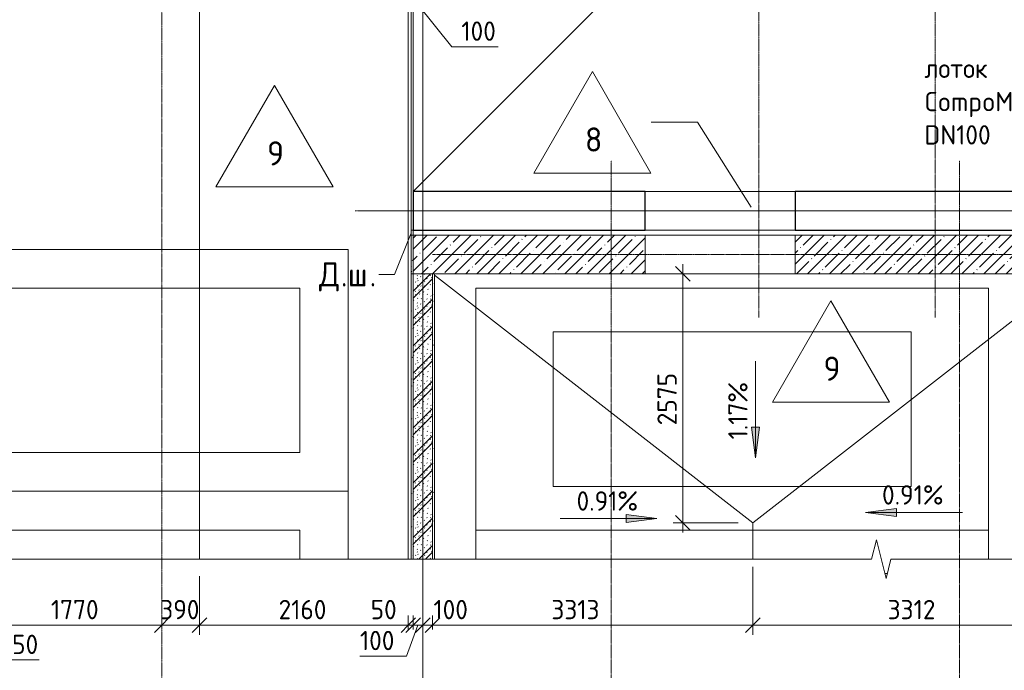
# Model space of a CAD drawing. Header units: millimetres. Extents: x 82112 to 162374, y -10965 to 131389.
# Tile 33 of 82: x 106801 to 116985, y 55649 to 62377. Entities that reach past the tile are written whole.
import ezdxf

# ---------------------------------------------------------------- set-up
doc = ezdxf.new("R2010")
doc.units = ezdxf.units.MM
doc.linetypes.add('4_ Штрихпунктир_ 10 х 2 мм', pattern=[14, 10, -2, 0, -2])
for name, color, linetype, lineweight in [('A-ANNO-DIMS', 7, 'Continuous', 5), ('A-ANNO-DIMS-100', 7, 'Continuous', 5), ('A-DETL-GENF', 7, 'Continuous', 13), ('A-FLOR', 7, 'Continuous', 13), ('A-FLOR-IDEN', 7, 'Continuous', 5), ('A-GENM', 7, 'Continuous', 13), ('A-WALL', 7, 'Continuous', 13), ('A-WALL-PATT', 7, 'Continuous', 13), ('C-PRKG', 7, 'Continuous', 13), ('G-ANNO-DIMS', 7, 'Continuous', 5), ('G-ANNO-TEXT', 7, 'Continuous', 5), ('I-WALL', 7, 'Continuous', 13), ('S-COLS', 7, 'Continuous', 25), ('S-GRID', 7, 'Continuous', 5)]:
    doc.layers.add(name, color=color, linetype=linetype, lineweight=lineweight)
doc.styles.add('GOST Common_2', font='GOST_Common.ttf', dxfattribs={"height": 200})
doc.styles.add('GOST Common_3', font='GOST_Common.ttf', dxfattribs={"height": 250})
doc.dimstyles.new('2_мм', dxfattribs={"dimscale": 304.8, "dimtxt": 201.142999, "dimasz": 0.492126, "dimexe": 0.328084, "dimexo": 0.492126, "dimgap": 0, "dimtad": 1, "dimdec": 0, "dimdsep": 46, "dimtxsty": 'GOST Common_2', "dimblk1": 'OBLIQUE', "dimblk2": 'OBLIQUE', "dimsah": 1, "dimcen": 0.09, "dimdle": 0.328084, "dimadec": 5, "dimazin": 2, "dimtfac": 1, "dimtdec": 4, "dimtix": 1, "dimtmove": 1, "dimatfit": 3, "dimfxl": 1, "dimtvp": 1, "dimtolj": 1, "dimtzin": 0, "dimarcsym": 2})
doc.dimstyles.new('2_мм_1', dxfattribs={"dimscale": 304.8, "dimtxt": 201.142999, "dimasz": 0.492126, "dimexe": 0.328084, "dimexo": 0.492126, "dimgap": 0, "dimtad": 1, "dimdec": 0, "dimdsep": 46, "dimtxsty": 'GOST Common_2', "dimblk1": 'OBLIQUE', "dimblk2": 'OBLIQUE', "dimsah": 1, "dimcen": 0.09, "dimdle": 0.328084, "dimadec": 5, "dimazin": 2, "dimtfac": 1, "dimtdec": 4, "dimtix": 1, "dimtmove": 0, "dimatfit": 3, "dimfxl": 1, "dimtvp": 1, "dimtolj": 1, "dimtzin": 0, "dimarcsym": 2})
pattern_1 = [(0, (0, 0), (203.2, 50.8), [3.353, -149.047, 3.353, -149.047, -812.8]), (0, (0, 0), (203.2, 50.8), [-304.8, 3.353, -301.447, 3.353, -149.047, -355.6]), (0, (0, 0), (203.2, 50.8), [-762, 3.353, -98.247, 3.353, -250.647]), (120, (76.2, 25.4), (-145.59409, 150.576362), [3.353, -149.047, 3.353, -149.047, -812.8]), (120, (76.2, 25.4), (-145.59409, 150.576362), [-304.8, 3.353, -301.447, 3.353, -149.047, -355.6]), (120, (76.2, 25.4), (-145.59409, 150.576362), [-762, 3.353, -98.247, 3.353, -250.647]), (240, (101.6, 127), (-57.60591, -201.376362), [3.353, -149.047, 3.353, -149.047, -812.8]), (240, (101.6, 127), (-57.60591, -201.376362), [-304.8, 3.353, -301.447, 3.353, -149.047, -355.6]), (240, (101.6, 127), (-57.60591, -201.376362), [-762, 3.353, -98.247, 3.353, -250.647])]
pattern_2 = [(45, (0, 0), (-114.04925, 114.04925), []), (45, (114.05, 0), (-114.04925, 114.04925), [201.612, -40.322, 3.353, -36.97])]

# ---------------------------------------------------------------- blocks, each defined once
blk = doc.blocks.new('Наметкина 10_РД_АР_П_Отделка_R21_rvt-1--01_Подвал_МП_часть В')
at = {"layer": 'A-WALL-PATT', "lineweight": 5}
h = blk.add_hatch(dxfattribs=at)
h.set_pattern_fill('FP_11', color=256, style=0, pattern_type=2)
h.set_pattern_definition(pattern_1)
h.paths.add_polyline_path([(110870, 59750), (110870, 60150), (110850, 60150), (110850, 59750)])
h = blk.add_hatch(dxfattribs=at)
h.set_pattern_fill('FP_11', color=256, style=0, pattern_type=2)
h.set_pattern_definition(pattern_1)
h.paths.add_polyline_path([(110870, 56800), (110870, 59750), (110850, 59750), (110850, 56800)])
h = blk.add_hatch(dxfattribs=at)
h.set_pattern_fill('FP_11', color=256, style=0, pattern_type=2)
h.set_pattern_definition(pattern_1)
h.paths.add_polyline_path([(111090, 56800), (111090, 59750), (111070, 59750), (111070, 56800)])
at = {"layer": 'A-WALL'}
for p, q in [((110870, 60150), (110850, 60150)), ((110850, 60150), (110850, 59750)), ((110870, 59750), (110870, 60150)), ((110870, 59750), (110850, 59750)), ((110850, 59750), (110850, 56800)), ((110850, 59750), (110870, 59750)), ((110870, 56800), (110870, 59750)), ((111090, 59750), (111070, 59750)), ((111070, 59750), (111070, 56800)), ((111090, 56800), (111090, 59750))]:
    blk.add_line(p, q, dxfattribs=at)
blk = doc.blocks.new('АР_Машиноместо - 4900x2400_М__5300х2500_-V15--01_Подвал_МП_часть В')
at = {"layer": 'C-PRKG'}
for p, q in [((2500, 5300), (2200, 5300)), ((2500, 0), (2500, 5300)), ((2050, 1045), (2050, 1070)), ((2500, 0), (2200, 0))]:
    blk.add_line(p, q, dxfattribs=at)
blk = doc.blocks.new('АР_Машиноместо - 4900x2400_М__5300х2500_-3113489--01_Подвал_МП_часть В')
at = {"layer": 'C-PRKG'}
for p, q in [((2500, 5300), (0, 5300)), ((0, 0), (0, 5300)), ((2500, 0), (2500, 5300)), ((450, 4500), (2050, 4500)), ((450, 800), (450, 4500)), ((2050, 800), (2050, 4500)), ((450, 800), (2050, 800)), ((2500, 0), (0, 0))]:
    blk.add_line(p, q, dxfattribs=at)
blk = doc.blocks.new('АР_Машиноместо - 5300x2500_С-V2--01_Подвал_МП_часть В')
at = {"layer": 'C-PRKG'}
for p, q in [((2500, 0), (0, 0)), ((0, 0), (0, -5300)), ((2500, 0), (2500, -5300)), ((400, -500), (400, -4800)), ((400, -500), (2100, -500)), ((2100, -500), (2100, -4800)), ((400, -4800), (2100, -4800)), ((2500, -5300), (0, -5300))]:
    blk.add_line(p, q, dxfattribs=at)
blk = doc.blocks.new('АР_Машиноместо - 5300x2500_С-V16--01_Подвал_МП_часть В')
at = {"layer": 'C-PRKG'}
for p, q in [((2500, 0), (1800, 0)), ((2500, 0), (2500, -5300)), ((1800, -500), (2100, -500)), ((2100, -500), (2100, -4800)), ((1800, -4800), (2100, -4800)), ((2500, -5300), (1800, -5300))]:
    blk.add_line(p, q, dxfattribs=at)
blk = doc.blocks.new('АР-Заполнение деф_ шва - Д_ш_-V28--01_Подвал_МП_часть В')
at = {"layer": 'A-GENM'}
for p, q in [((0, 25), (5150, 25)), ((0, -25), (5150, -25))]:
    blk.add_line(p, q, dxfattribs=at)
blk = doc.blocks.new('АР-Заполнение деф_ шва - Д_ш_-4330747--01_Подвал_МП_часть В')
at = {"layer": 'A-GENM'}
for p, q in [((0, 25), (1550, 25)), ((0, -25), (1550, -25))]:
    blk.add_line(p, q, dxfattribs=at)
blk = doc.blocks.new('АР-Заполнение деф_ шва - Д_ш__Пристенный-4665773--01_Подвал_МП_часть В')
at = {"layer": 'A-GENM'}
for p, q in [((400, 25), (450, 25)), ((0, -25), (3800, -25))]:
    blk.add_line(p, q, dxfattribs=at)
blk = doc.blocks.new('Линия разрыва - М 1_100-6407914--01_Подвал_МП_часть В')
at = {"layer": 'A-DETL-GENF', "lineweight": 5}
for p, q in [((29313, 200), (29263, 0)), ((29413, -200), (29313, 200)), ((29263, 0), (-50, 0)), ((29463, 0), (29413, -200)), ((58775, 0), (29463, 0))]:
    blk.add_line(p, q, dxfattribs=at)
blk = doc.blocks.new('DIMBLOCK74--01_Подвал_МП_часть В')
at = {"layer": 'A-ANNO-DIMS-100', "transparency": 16777216}
for p, q in [((110870, 62492), (110870, 62636)), ((110970, 62492), (110970, 62636)), ((110870, 62536), (110970, 62536)), ((110870, 62536), (110870, 62492)), ((111269, 62098), (110920, 62536)), ((110970, 62536), (110970, 62492)), ((111751, 62098), (111269, 62098))]:
    blk.add_line(p, q, dxfattribs=at)
at = {"layer": 'A-ANNO-DIMS-100', "lineweight": 25, "transparency": 16777216}
for p, q in [((110870, 62536), (110795, 62461)), ((110870, 62536), (110945, 62611)), ((110970, 62536), (110895, 62461)), ((110970, 62536), (111045, 62611))]:
    blk.add_line(p, q, dxfattribs=at)
at = {"layer": 'A-ANNO-DIMS-100', "color": 0, "transparency": 16777216, "insert": (111369, 62359), "char_height": 200, "width": 458.2, "attachment_point": 1, "line_spacing_factor": 1.022761, "style": 'GOST Common_2'}
blk.add_mtext('100', dxfattribs=at)
blk = doc.blocks.new('_Oblique')
at = {"color": 0, "linetype": 'ByBlock', "lineweight": -2}
blk.add_line((-0.5, -0.5), (0.5, 0.5), dxfattribs=at)
blk = doc.blocks.new('Марка полов - Марка полов-4106608--01_Подвал_МП_часть В')
at = {"layer": 'A-FLOR-IDEN'}
for p, q in [((0, 7), (-6.06, -3.5)), ((6.06, -3.5), (0, 7)), ((-6.06, -3.5), (6.06, -3.5))]:
    blk.add_line(p, q, dxfattribs=at)
blk = doc.blocks.new('DIMBLOCK97--01_Подвал_МП_часть В')
at = {"layer": 'A-ANNO-DIMS-100', "transparency": 16777216}
for p, q in [((106450, 56572), (106450, 56015)), ((106450, 56115), (106450, 56572)), ((106500, 56572), (106500, 56015)), ((106500, 56115), (106500, 56572)), ((106450, 56115), (106500, 56115)), ((106623, 55756), (106475, 56115)), ((107002, 55756), (106623, 55756))]:
    blk.add_line(p, q, dxfattribs=at)
at = {"layer": 'A-ANNO-DIMS-100', "lineweight": 25, "transparency": 16777216}
for p, q in [((106450, 56115), (106375, 56040)), ((106500, 56115), (106425, 56040)), ((106450, 56115), (106525, 56190)), ((106500, 56115), (106575, 56190))]:
    blk.add_line(p, q, dxfattribs=at)
at = {"layer": 'A-ANNO-DIMS-100', "color": 0, "transparency": 16777216, "insert": (106723, 56017), "char_height": 200, "width": 335.47, "attachment_point": 1, "line_spacing_factor": 1.022761, "style": 'GOST Common_2'}
blk.add_mtext('50', dxfattribs=at)
blk = doc.blocks.new('DIMBLOCK98--01_Подвал_МП_часть В')
at = {"layer": 'A-ANNO-DIMS-100', "transparency": 16777216}
for p, q in [((106500, 56572), (106500, 56015)), ((106500, 56115), (106500, 56572)), ((108270, 56071), (108270, 56215)), ((106500, 56115), (108270, 56115)), ((108270, 56115), (108270, 56071))]:
    blk.add_line(p, q, dxfattribs=at)
at = {"layer": 'A-ANNO-DIMS-100', "lineweight": 25, "transparency": 16777216}
for p, q in [((106500, 56115), (106425, 56040)), ((106500, 56115), (106575, 56190)), ((108270, 56115), (108195, 56040)), ((108270, 56115), (108345, 56190))]:
    blk.add_line(p, q, dxfattribs=at)
at = {"layer": 'A-ANNO-DIMS-100', "color": 0, "transparency": 16777216, "insert": (107124, 56377), "char_height": 200, "width": 625.93, "attachment_point": 1, "line_spacing_factor": 1.022761, "style": 'GOST Common_2'}
blk.add_mtext('1770', dxfattribs=at)
blk = doc.blocks.new('DIMBLOCK99--01_Подвал_МП_часть В')
at = {"layer": 'A-ANNO-DIMS-100', "transparency": 16777216}
for p, q in [((108660, 56621), (108660, 56015)), ((108660, 56115), (108660, 56621)), ((108270, 56071), (108270, 56215)), ((108270, 56115), (108660, 56115)), ((108270, 56115), (108270, 56071))]:
    blk.add_line(p, q, dxfattribs=at)
at = {"layer": 'A-ANNO-DIMS-100', "lineweight": 25, "transparency": 16777216}
for p, q in [((108270, 56115), (108195, 56040)), ((108270, 56115), (108345, 56190)), ((108660, 56115), (108585, 56040)), ((108660, 56115), (108735, 56190))]:
    blk.add_line(p, q, dxfattribs=at)
at = {"layer": 'A-ANNO-DIMS-100', "color": 0, "transparency": 16777216, "insert": (108255, 56377), "char_height": 200, "width": 503.2, "attachment_point": 1, "line_spacing_factor": 1.022761, "style": 'GOST Common_2'}
blk.add_mtext('390', dxfattribs=at)
blk = doc.blocks.new('DIMBLOCK100--01_Подвал_МП_часть В')
at = {"layer": 'A-ANNO-DIMS-100', "transparency": 16777216}
for p, q in [((108660, 56621), (108660, 56015)), ((108660, 56115), (108660, 56621)), ((110820, 56071), (110820, 56215)), ((108660, 56115), (110820, 56115)), ((110820, 56115), (110820, 56071))]:
    blk.add_line(p, q, dxfattribs=at)
at = {"layer": 'A-ANNO-DIMS-100', "lineweight": 25, "transparency": 16777216}
for p, q in [((108660, 56115), (108585, 56040)), ((108660, 56115), (108735, 56190)), ((110820, 56115), (110745, 56040)), ((110820, 56115), (110895, 56190))]:
    blk.add_line(p, q, dxfattribs=at)
at = {"layer": 'A-ANNO-DIMS-100', "color": 0, "transparency": 16777216, "insert": (109479, 56377), "char_height": 200, "width": 625.93, "attachment_point": 1, "line_spacing_factor": 1.022761, "style": 'GOST Common_2'}
blk.add_mtext('2160', dxfattribs=at)
blk = doc.blocks.new('DIMBLOCK101--01_Подвал_МП_часть В')
at = {"layer": 'A-ANNO-DIMS-100', "transparency": 16777216}
for p, q in [((110820, 56071), (110820, 56215)), ((110870, 56071), (110870, 56215)), ((110431, 56115), (110811, 56115)), ((110811, 56115), (110845, 56115)), ((110820, 56115), (110870, 56115)), ((110820, 56115), (110820, 56071)), ((110870, 56115), (110870, 56071))]:
    blk.add_line(p, q, dxfattribs=at)
at = {"layer": 'A-ANNO-DIMS-100', "lineweight": 25, "transparency": 16777216}
for p, q in [((110820, 56115), (110745, 56040)), ((110870, 56115), (110795, 56040)), ((110820, 56115), (110895, 56190)), ((110870, 56115), (110945, 56190))]:
    blk.add_line(p, q, dxfattribs=at)
at = {"layer": 'A-ANNO-DIMS-100', "color": 0, "transparency": 16777216, "insert": (110431, 56377), "char_height": 200, "width": 335.47, "attachment_point": 1, "line_spacing_factor": 1.022761, "style": 'GOST Common_2'}
blk.add_mtext('50', dxfattribs=at)
blk = doc.blocks.new('DIMBLOCK102--01_Подвал_МП_часть В')
at = {"layer": 'A-ANNO-DIMS-100', "transparency": 16777216}
for p, q in [((110870, 56071), (110870, 56215)), ((110970, 56071), (110970, 56215)), ((110801, 55795), (110920, 56115)), ((110870, 56115), (110970, 56115)), ((110870, 56115), (110870, 56071)), ((110970, 56115), (110970, 56071)), ((110320, 55795), (110801, 55795))]:
    blk.add_line(p, q, dxfattribs=at)
at = {"layer": 'A-ANNO-DIMS-100', "lineweight": 25, "transparency": 16777216}
for p, q in [((110870, 56115), (110795, 56040)), ((110870, 56115), (110945, 56190)), ((110970, 56115), (110895, 56040)), ((110970, 56115), (111045, 56190))]:
    blk.add_line(p, q, dxfattribs=at)
at = {"layer": 'A-ANNO-DIMS-100', "color": 0, "transparency": 16777216, "insert": (110320, 56057), "char_height": 200, "width": 458.2, "attachment_point": 1, "line_spacing_factor": 1.022761, "style": 'GOST Common_2'}
blk.add_mtext('100', dxfattribs=at)
blk = doc.blocks.new('DIMBLOCK103--01_Подвал_МП_часть В')
at = {"layer": 'A-ANNO-DIMS-100', "transparency": 16777216}
for p, q in [((110970, 56071), (110970, 56215)), ((111070, 56071), (111070, 56215)), ((110970, 56115), (111070, 56115)), ((110970, 56115), (110970, 56071)), ((110980, 56115), (111020, 56115)), ((111462, 56115), (110980, 56115)), ((111070, 56115), (111070, 56071))]:
    blk.add_line(p, q, dxfattribs=at)
at = {"layer": 'A-ANNO-DIMS-100', "lineweight": 25, "transparency": 16777216}
for p, q in [((110970, 56115), (110895, 56040)), ((110970, 56115), (111045, 56190)), ((111070, 56115), (110995, 56040)), ((111070, 56115), (111145, 56190))]:
    blk.add_line(p, q, dxfattribs=at)
at = {"layer": 'A-ANNO-DIMS-100', "color": 0, "transparency": 16777216, "insert": (111080, 56377), "char_height": 200, "width": 458.2, "attachment_point": 1, "line_spacing_factor": 1.022761, "style": 'GOST Common_2'}
blk.add_mtext('100', dxfattribs=at)
blk = doc.blocks.new('DIMBLOCK104--01_Подвал_МП_часть В')
at = {"layer": 'A-ANNO-DIMS-100', "transparency": 16777216}
for p, q in [((114383, 56720), (114383, 56015)), ((114383, 56115), (114383, 56720)), ((111070, 56071), (111070, 56215)), ((111070, 56115), (114383, 56115)), ((111070, 56115), (111070, 56071)), ((112300, 56115), (112921, 56115)), ((112921, 56115), (112726, 56115))]:
    blk.add_line(p, q, dxfattribs=at)
at = {"layer": 'A-ANNO-DIMS-100', "lineweight": 25, "transparency": 16777216}
for p, q in [((111070, 56115), (110995, 56040)), ((111070, 56115), (111145, 56190)), ((114383, 56115), (114308, 56040)), ((114383, 56115), (114458, 56190))]:
    blk.add_line(p, q, dxfattribs=at)
at = {"layer": 'A-ANNO-DIMS-100', "color": 0, "transparency": 16777216, "insert": (112300, 56377), "char_height": 200, "width": 625.93, "attachment_point": 1, "line_spacing_factor": 1.022761, "style": 'GOST Common_2'}
blk.add_mtext('3313', dxfattribs=at)
blk = doc.blocks.new('DIMBLOCK105--01_Подвал_МП_часть В')
at = {"layer": 'A-ANNO-DIMS-100', "transparency": 16777216}
for p, q in [((114383, 56720), (114383, 56015)), ((114383, 56115), (114383, 56720)), ((117695, 56720), (117695, 56015)), ((117695, 56115), (117695, 56720)), ((114383, 56115), (117695, 56115))]:
    blk.add_line(p, q, dxfattribs=at)
at = {"layer": 'A-ANNO-DIMS-100', "lineweight": 25, "transparency": 16777216}
for p, q in [((114383, 56115), (114308, 56040)), ((114383, 56115), (114458, 56190)), ((117695, 56115), (117620, 56040)), ((117695, 56115), (117770, 56190))]:
    blk.add_line(p, q, dxfattribs=at)
at = {"layer": 'A-ANNO-DIMS-100', "color": 0, "transparency": 16777216, "insert": (115778, 56377), "char_height": 200, "width": 625.93, "attachment_point": 1, "line_spacing_factor": 1.022761, "style": 'GOST Common_2'}
blk.add_mtext('3312', dxfattribs=at)
blk = doc.blocks.new('DIMBLOCK113--01_Подвал_МП_часть В')
at = {"layer": 'A-ANNO-DIMS-100', "lineweight": 25, "transparency": 16777216}
for p, q in [((113659, 59750), (113584, 59825)), ((113659, 59750), (113734, 59675)), ((113659, 57175), (113584, 57250)), ((113659, 57175), (113734, 57100))]:
    blk.add_line(p, q, dxfattribs=at)
at = {"layer": 'A-ANNO-DIMS-100', "transparency": 16777216}
for p, q in [((113659, 57075), (113659, 59850)), ((113703, 59750), (113559, 59750)), ((113659, 59750), (113703, 59750)), ((114233, 57175), (113559, 57175)), ((113659, 57175), (114233, 57175))]:
    blk.add_line(p, q, dxfattribs=at)
at = {"layer": 'A-ANNO-DIMS-100', "color": 0, "transparency": 16777216, "insert": (113397, 58183), "char_height": 200, "width": 670.93, "attachment_point": 1, "rotation": 90, "line_spacing_factor": 1.022761, "style": 'GOST Common_2'}
blk.add_mtext('2575', dxfattribs=at)

msp = doc.modelspace()

# ---------------------------------------------------------------- hatches: boundary and pattern name
at = {"layer": 'A-WALL-PATT', "lineweight": 5}
h = msp.add_hatch(dxfattribs=at)
h.set_pattern_fill('FP_1', color=256, style=0, pattern_type=2)
h.set_pattern_definition(pattern_2)
h.paths.add_polyline_path([(113270, 59750), (113270, 60150), (110869.999998, 60150), (110869.999998, 59750)])
h = msp.add_hatch(dxfattribs=at)
h.set_pattern_fill('FP_1', color=256, style=0, pattern_type=2)
h.set_pattern_definition(pattern_2)
h.paths.add_polyline_path([(117220, 59750), (117220, 60150), (114820, 60150), (114820, 59750)])
h = msp.add_hatch(dxfattribs=at)
h.set_pattern_fill('FP_5', color=256, style=0, pattern_type=2)
h.set_pattern_definition([(135, (150.28, 188.64), (-282.8427, 3e-14), [5, -395]), (135, (174.9, 237.36), (-282.8427, 3e-14), [5, -395]), (135, (211.96, 236.53), (-282.8427, 3e-14), [5, -395]), (135, (114.96, 223.96), (-282.8427, 3e-14), [5, -395]), (135, (77.54, 223.96), (-282.8427, 3e-14), [5, -395]), (135, (57.44, 184.52), (-282.8427, 3e-14), [5, -395]), (135, (66.21, 142.9), (-282.8427, 3e-14), [5, -395]), (135, (107.33, 161), (-282.8427, 3e-14), [5, -395]), (135, (99.08, 130.94), (-282.8427, 3e-14), [5, -395]), (135, (22.6, 136.46), (-282.8427, 3e-14), [5, -395]), (135, (21.16, 168.08), (-282.8427, 3e-14), [5, -395]), (135, (46.13, 96.12), (-282.8427, 3e-14), [5, -395]), (135, (3.54, 74.6), (-282.8427, 3e-14), [5, -395]), (135, (40.3, 47.56), (-282.8427, 3e-14), [5, -395]), (135, (39.77, 18.47), (-282.8427, 3e-14), [5, -395]), (135, (76.94, 37.28), (-282.8427, 3e-14), [5, -395]), (135, (114.18, 62.4), (-282.8427, 3e-14), [5, -395]), (135, (139.87, 90.2), (-282.8427, 3e-14), [5, -395]), (135, (141.44, 15.82), (-282.8427, 3e-14), [5, -395]), (135, (188.69, 26.73), (-282.8427, 3e-14), [5, -395]), (135, (176.14, 51.36), (-282.8427, 3e-14), [5, -395]), (135, (177.03, 0), (-282.8427, 3e-14), [5, -395]), (135, (276.61, 8.22), (-282.8427, 3e-14), [5, -395]), (135, (271.19, 31.72), (-282.8427, 3e-14), [5, -395]), (135, (268.29, 119.65), (-282.8427, 3e-14), [5, -395]), (135, (237.92, 101.95), (-282.8427, 3e-14), [5, -395]), (135, (237.92, 158.27), (-282.8427, 3e-14), [5, -395]), (135, (260.4, 204.35), (-282.8427, 3e-14), [5, -395]), (135, (275.54, 235.4), (-282.8427, 3e-14), [5, -395]), (135, (117.62, 268.96), (-282.8427, 3e-14), [5, -395]), (135, (203.62, 273.83), (-282.8427, 3e-14), [5, -395]), (135, (47.24, 279.3), (-282.8427, 3e-14), [5, -395]), (135, (23.2, 266.16), (-282.8427, 3e-14), [5, -395]), (135, (42.78, 232.52), (-282.8427, 3e-14), [5, -395]), (135, (177.76, 90.57), (-282.8427, 3e-14), [5, -395]), (135, (181.12, 121.8), (-282.8427, 3e-14), [5, -395]), (135, (206.73, 172.06), (-282.8427, 3e-14), [5, -395]), (135, (143.14, 136.62), (-282.8427, 3e-14), [5, -395]), (135, (211.51, 131.86), (-282.8427, 3e-14), [5, -395]), (135, (81.47, 95.1), (-282.8427, 3e-14), [5, -395]), (135, (235.13, 60.46), (-282.8427, 3e-14), [5, -395]), (135, (242.24, 4.89), (-282.8427, 3e-14), [5, -395]), (45, (0, 106.07), (-282.8427, 0), []), (45, (106.07, 0), (-282.8427, 0), []), (45, (176.78, 0), (-282.8427, 0), []), (45, (0, 176.78), (-282.8427, 0), [])])
h.paths.add_polyline_path([(111070, 56800), (111070, 59750), (110870, 59750), (110870, 56800)])
at = {"layer": 'G-ANNO-DIMS'}
for points in [[(114410.567107, 57847.480993), (114452.366775, 58164.980993), (114368.767439, 58164.980993)], [(114410.567107, 57847.480993), (114452.366775, 58164.980993), (114368.767439, 58164.980993)], [(113391.388324, 57218.82405), (113073.888324, 57260.623718), (113073.888324, 57177.024382)], [(115550.771994, 57281.553033), (115868.271994, 57239.753365), (115868.271994, 57323.352701)]]:
    msp.add_hatch(color=256, dxfattribs=at).paths.add_polyline_path(points)

# ---------------------------------------------------------------- linework, layer by layer
at = {"layer": 'A-FLOR'}
for p, q in [((110820, 80511.174831), (110820, 56800)), ((110850, 60150), (110850, 76930)), ((108660, 56800), (108660, 65725)), ((110869.999998, 60600), (110869.999998, 65750)), ((110869.999998, 60600), (113345, 63075)), ((114820, 60600), (113270, 60600)), ((110850, 60200), (110870, 60200)), ((113270, 60200), (114820, 60200)), ((110870, 60150.075188), (110850, 60150.075188)), ((114820, 60150), (113270, 60150)), ((114382.5, 57175), (111090, 59734.457039)), ((113270, 59750), (114820, 59750)), ((114382.5, 57175), (117695, 59750)), ((114382.5, 56800), (114382.5, 57175))]:
    msp.add_line(p, q, dxfattribs=at)
at = {"layer": 'A-FLOR-IDEN'}
for p, q in [((113811.490835, 61316.402826), (113330.747277, 61316.402826)), ((114366.730888, 60439.519267), (113811.490835, 61316.402826))]:
    msp.add_line(p, q, dxfattribs=at)
at = {"layer": 'A-WALL'}
for p, q in [((113270, 60150), (110869.999998, 60150)), ((110869.999998, 60150), (110869.999998, 59750)), ((113270, 59750), (113270, 60150)), ((117220, 60150), (114820, 60150)), ((114820, 60150), (114820, 59750)), ((110869.999998, 59750), (113270, 59750)), ((114820, 59750), (117220, 59750))]:
    msp.add_line(p, q, dxfattribs=at)
at = {"layer": 'G-ANNO-DIMS'}
for p, q in [((114410.567107, 58847.480993), (114410.567107, 57847.480993)), ((114410.567107, 58847.480993), (114410.567107, 57847.480993)), ((114452.366775, 58164.980993), (114368.767439, 58164.980993)), ((114368.767439, 58164.980993), (114410.567107, 57847.480993)), ((114452.366775, 58164.980993), (114368.767439, 58164.980993)), ((114368.767439, 58164.980993), (114410.567107, 57847.480993)), ((114410.567107, 57847.480993), (114452.366775, 58164.980993)), ((114410.567107, 57847.480993), (114452.366775, 58164.980993)), ((113391.388324, 57218.82405), (113073.888324, 57260.623718)), ((113073.888324, 57260.623718), (113073.888324, 57177.024382)), ((115868.271994, 57323.352701), (115550.771994, 57281.553033)), ((115550.771994, 57281.553033), (115868.271994, 57239.753365)), ((116550.771994, 57281.553033), (115550.771994, 57281.553033)), ((115868.271994, 57239.753365), (115868.271994, 57323.352701)), ((112391.388324, 57218.82405), (113391.388324, 57218.82405)), ((113073.888324, 57177.024382), (113391.388324, 57218.82405))]:
    msp.add_line(p, q, dxfattribs=at)
at = {"layer": 'G-ANNO-TEXT'}
for p, q in [((110846.082741, 60164.308378), (110679.217111, 59743.329117)), ((110679.217111, 59743.329117), (110517.116242, 59743.329117))]:
    msp.add_line(p, q, dxfattribs=at)
at = {"layer": 'I-WALL'}
for p, q in [((110870, 59750), (110870, 56800)), ((111070, 56800), (111070, 59750))]:
    msp.add_line(p, q, dxfattribs=at)
at = {"layer": 'S-COLS'}
for p, q in [((113270, 60600), (110870, 60600)), ((110870, 60600), (110870, 60200)), ((113270, 60200), (113270, 60600)), ((117220, 60600), (114820, 60600)), ((114820, 60600), (114820, 60200)), ((110870, 60200), (113270, 60200)), ((114820, 60200), (117220, 60200))]:
    msp.add_line(p, q, dxfattribs=at)
at = {"layer": 'S-GRID', "linetype": '4_ Штрихпунктир_ 10 х 2 мм'}
for p, q in [((108270, 52488.487293), (108270, 130388.42805)), ((110970, 53702.872493), (110970, 130388.42805)), ((114445, 59297.815604), (114445, 129588.42805)), ((116270, 59297.815604), (116270, 129588.42805)), ((110970, 53356.981316), (110970, 129109.361538)), ((112920, 53841.693029), (112920, 60921.15283)), ((116520, 53841.693029), (116520, 60921.15283)), ((151972.716503, 60400), (110269.614367, 60400)), ((149839.654932, 60400), (110339.192311, 60400)), ((149377.553532, 59950), (111069.614367, 59950))]:
    msp.add_line(p, q, dxfattribs=at)

# ---------------------------------------------------------------- block references
at = {"lineweight": 5}
msp.add_blockref('Наметкина 10_РД_АР_П_Отделка_R21_rvt-1--01_Подвал_МП_часть В', (0, 0), dxfattribs=at)
at = {"layer": 'A-DETL-GENF'}
msp.add_blockref('Линия разрыва - М 1_100-6407914--01_Подвал_МП_часть В', (86349.50616, 56800), dxfattribs=at)
at = {"layer": 'A-FLOR-IDEN', "xscale": 99.99999999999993, "yscale": 99.99999999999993, "zscale": 99.99999999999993}
for p in [(112724.529494, 61141.402826), (109436.585749, 60997.554145), (115191.586855, 58771.222243)]:
    msp.add_blockref('Марка полов - Марка полов-4106608--01_Подвал_МП_часть В', p, dxfattribs=at)
at = {"layer": 'A-GENM', "rotation": 270}
for name, p in [('АР-Заполнение деф_ шва - Д_ш_-V28--01_Подвал_МП_часть В', (110845, 65750)), ('АР-Заполнение деф_ шва - Д_ш__Пристенный-4665773--01_Подвал_МП_часть В', (110845, 60600))]:
    msp.add_blockref(name, p, dxfattribs=at)
at = {"layer": 'A-GENM'}
msp.add_blockref('АР-Заполнение деф_ шва - Д_ш_-4330747--01_Подвал_МП_часть В', (113270, 60175), dxfattribs=at)
at = {"layer": 'C-PRKG'}
for name, p, rotation in [('АР_Машиноместо - 5300x2500_С-V2--01_Подвал_МП_часть В', (104900, 57500), 89.99999999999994), ('АР_Машиноместо - 4900x2400_М__5300х2500_-3113489--01_Подвал_МП_часть В', (116820, 57100), 90.00000000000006), ('АР_Машиноместо - 5300x2500_С-V16--01_Подвал_МП_часть В', (104900, 55000), 89.99999999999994), ('АР_Машиноместо - 4900x2400_М__5300х2500_-V15--01_Подвал_МП_часть В', (116820, 54600), 90.00000000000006)]:
    msp.add_blockref(name, p, dxfattribs=dict(at, rotation=rotation))

# ---------------------------------------------------------------- texts
at = {"layer": 'A-FLOR-IDEN', "char_height": 250, "width": 216.455625, "attachment_point": 1, "style": 'GOST Common_3'}
for s, insert in [('\\fGOST Common|b0|i0|c204|p34|;8', (112647.653211, 61263.464498)), ('\\fGOST Common|b0|i0|c204|p34|;9', (109359.709466, 61119.615818)), ('\\fGOST Common|b0|i0|c204|p34|;9', (115114.710572, 58893.283915))]:
    msp.add_mtext(s, dxfattribs=dict(at, insert=insert))
at = {"layer": 'G-ANNO-DIMS', "insert": (114129.201446, 58036.727396), "char_height": 200, "width": 745.80863138, "attachment_point": 1, "rotation": 90, "line_spacing_factor": 1.022761, "style": 'GOST Common_2'}
msp.add_mtext('1.17%', dxfattribs=at)
msp.add_mtext('1.17%', dxfattribs=at)
at = {"layer": 'G-ANNO-DIMS', "char_height": 200, "width": 794.08103471, "attachment_point": 1, "line_spacing_factor": 1.022761, "style": 'GOST Common_2'}
for insert in [(115719.904896, 57562.918694), (112560.521226, 57500.189711)]:
    msp.add_mtext('0.91%', dxfattribs=dict(at, insert=insert))
at = {"layer": 'G-ANNO-TEXT', "attachment_point": 1}
for s, insert, char_height, width, style in [('лоток', (116158.3692, 61974.425946), 200, 913.92375, 'GOST Common_2'), ('\\fGOST Common|b0|i0|c204|p34|; ', (116912.4317, 61974.425946), 200, 88.185625, 'GOST Common_2'), ('CompoMax Drive', (116158.3692, 61630.467613), 200, 2348.944375, 'GOST Common_2'), ('DN100', (116158.3692, 61286.509279), 200, 873.839375, 'GOST Common_2'), ('\\fGOST Common|b0|i0|c204|p34|;Д', (109897.116242, 59868.329117), 250, 272.57375, 'GOST Common_3'), ('\\fGOST Common|b0|i0|c204|p34|;ш', (110194.772492, 59868.329117), 250, 272.57375, 'GOST Common_3'), ('\\fGOST Common|b0|i0|c204|p34|;.', (110122.012075, 59868.329117), 250, 88.185625, 'GOST Common_3'), ('\\fGOST Common|b0|i0|c204|p34|;.', (110419.668325, 59868.329117), 250, 88.185625, 'GOST Common_3')]:
    msp.add_mtext(s, dxfattribs=dict(at, insert=insert, char_height=char_height, width=width, style=style))

# ---------------------------------------------------------------- dimensions: what is measured, and where the dimension line sits
at = {"layer": 'A-ANNO-DIMS'}
for base, p1, p2, override, picture, middle in [((110970, 62536.239878), (110869.999998, 62642.305895), (110970, 62642.305895), {"dimpost": '<>', "dimfxl": 100.000002}, 'DIMBLOCK74--01_Подвал_МП_часть В', (111597.777977, 62225.843331)), ((114382.5000000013, 56115.3945901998), (111070.0000000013, 56221.4606073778), (114382.5000000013, 56870.0173878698), {"dimpost": '<>', "dimfxl": 3375.393629}, 'DIMBLOCK104--01_Подвал_МП_часть В', (112612.6804778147, 56243.4269176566)), ((106500, 56115.39459), (106450, 56721.505703), (106500, 56721.505703), {"dimpost": '<>', "dimfxl": 50}, 'DIMBLOCK97--01_Подвал_МП_часть В', (106890.279516, 55883.954988)), ((110870, 56115.39459), (110820, 56221.460607), (110870, 56221.460607), {"dimpost": '<>', "dimfxl": 50}, 'DIMBLOCK101--01_Подвал_МП_часть В', (110598.974931, 56243.426918)), ((111070, 56115.39459), (110970, 56221.460607), (111070, 56221.460607), {"dimpost": '<>', "dimfxl": 100}, 'DIMBLOCK103--01_Подвал_МП_часть В', (111309.081984, 56243.426918)), ((110970, 56115.39459), (110870, 56221.460607), (110970, 56221.460607), {"dimpost": '<>', "dimfxl": 100}, 'DIMBLOCK102--01_Подвал_МП_часть В', (110548.606919, 55923.409795))]:
    dim = msp.add_linear_dim(base=base, p1=p1, p2=p2, dimstyle='2_мм', override=override, dxfattribs=at)
    dim.commit()
    dim.dimension.update_dxf_attribs({"geometry": picture, "text_midpoint": middle, "dimtype": 160})
dim = msp.add_linear_dim(base=(113658.5788, 59750), p1=(114382.5, 57175), p2=(113552.512783, 59750), angle=90, dimstyle='2_мм_1', override={"dimpost": '<>', "dimfxl": 2705.458146}, dxfattribs=at)
dim.commit()
dim.dimension.update_dxf_attribs({"geometry": 'DIMBLOCK113--01_Подвал_МП_часть В', "text_midpoint": (113558.5788, 58462.5)})
for base, p1, p2, override, picture, middle in [((117694.9999999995, 56115.3945901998), (114382.5000000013, 56870.0173878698), (117694.9999999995, 56870.0173878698), {"dimpost": '<>', "dimfxl": 3312.5}, 'DIMBLOCK105--01_Подвал_МП_часть В', (116038.7500000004, 56215.3945901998)), ((108660, 56115.39459), (108270, 56221.460607), (108660, 56770.614209), {"dimpost": '<>', "dimfxl": 673.550057}, 'DIMBLOCK99--01_Подвал_МП_часть В', (108465, 56215.39459)), ((110820, 56115.39459), (108660, 56770.614209), (110820, 56221.460607), {"dimpost": '<>', "dimfxl": 2228.714804}, 'DIMBLOCK100--01_Подвал_МП_часть В', (109740, 56215.39459)), ((108270, 56115.39459), (106500, 56721.505703), (108270, 56221.460607), {"dimpost": '<>', "dimfxl": 1839.278418}, 'DIMBLOCK98--01_Подвал_МП_часть В', (107385, 56215.39459))]:
    dim = msp.add_linear_dim(base=base, p1=p1, p2=p2, dimstyle='2_мм_1', override=override, dxfattribs=at)
    dim.commit()
    dim.dimension.update_dxf_attribs({"geometry": picture, "text_midpoint": middle})

doc.saveas('drawing.dxf')
